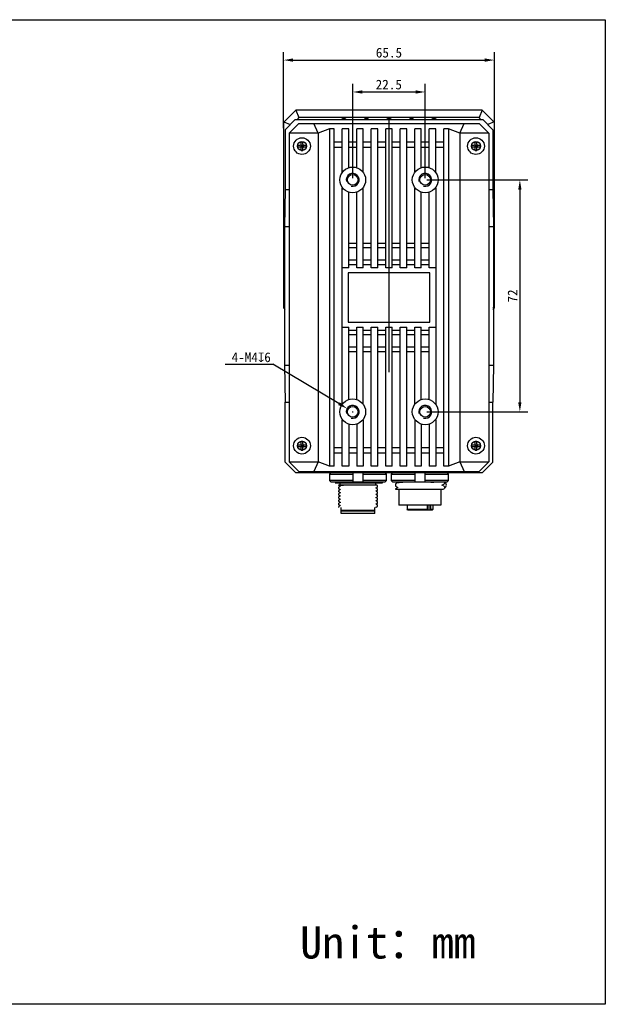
# Model space of a CAD drawing. Header units: millimetres. Extents: x 29 to 427, y -9 to 296.
# Tile 4 of 4: x 245 to 427, y -9 to 296. Entities that reach past the tile are written whole.
import ezdxf

# ---------------------------------------------------------------- set-up
doc = ezdxf.new("R2010")
doc.units = ezdxf.units.MM
doc.header["$LTSCALE"] = 23.1
doc.header["$PDMODE"] = 3
doc.header["$PDSIZE"] = 8
doc.layers.get('0').update_dxf_attribs({"linetype": 'CONTINUOUS'})
doc.layers.get('Defpoints').update_dxf_attribs({"linetype": 'CONTINUOUS'})
doc.layers.add('00_COMPONENTS', color=7, linetype='CONTINUOUS')
doc.layers.add('51__DRAFT_DIMS', color=7, linetype='CONTINUOUS')
doc.styles.get("Standard").update_dxf_attribs({"font": 'simfang.ttf'})
doc.dimstyles.new('DIMSTYLE_1', dxfattribs={"dimtxt": 3, "dimasz": 3, "dimexe": 2.5, "dimexo": 0.5, "dimgap": 0.75, "dimtad": 1, "dimdec": 1, "dimdsep": 46, "dimtxsty": 'Standard', "dimblk": '_FILLED', "dimcen": 0.09, "dimclrd": 8, "dimclre": 8, "dimclrt": 256, "dimazin": 2, "dimtp": 0.2, "dimtm": 0.2, "dimtfac": 1, "dimtdec": 1, "dimtofl": 0, "dimtmove": 0, "dimatfit": 3, "dimldrblk": '_FILLED', "dimfxl": 0, "dimtolj": 1, "dimarcsym": 0})
doc.dimstyles.new('DIMSTYLE_2', dxfattribs={"dimtxt": 3, "dimasz": 3, "dimexe": 2.5, "dimexo": 0.5, "dimtad": 1, "dimdsep": 46, "dimtxsty": 'Standard', "dimblk": '_FILLED', "dimcen": 0.09, "dimclrd": 8, "dimclre": 8, "dimclrt": 256, "dimazin": 2, "dimtp": 0.1, "dimtm": 0.1, "dimtfac": 1, "dimtofl": 0, "dimtmove": 0, "dimatfit": 1, "dimldrblk": '_FILLED', "dimfxl": 0, "dimtolj": 1, "dimarcsym": 0})

# ---------------------------------------------------------------- blocks, each defined once
blk = doc.blocks.new('_FILLED')
at = {"color": 0, "linetype": 'ByBlock'}
blk.add_solid([(0, 0), (-1, 0.17), (-1, -0.17)], dxfattribs=at)
blk = doc.blocks.new('*D4')
at = {"layer": '51__DRAFT_DIMS', "color": 8, "lineweight": -2}
for p in [(309.25, 189.22), (344.56, 177.01)]:
    blk.add_line(p, (324.07, 189.22), dxfattribs=at)
at = {"layer": '51__DRAFT_DIMS', "color": 8}
for p, q in [((348.77, 174.45), (348.95, 174.45)), ((348.86, 174.36), (348.86, 174.54))]:
    blk.add_line(p, q, dxfattribs=at)
at = {"layer": 'Defpoints', "color": 0}
for p in [(347.14, 175.47), (350.57, 173.43)]:
    blk.add_point(p, dxfattribs=at)
at = {"layer": '51__DRAFT_DIMS', "color": 8, "linetype": 'ByBlock', "lineweight": -2, "xscale": 3, "yscale": 3, "zscale": 3, "rotation": 329.221218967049}
blk.add_blockref('_FILLED', (347.14, 175.47), dxfattribs=at)
at = {"layer": '51__DRAFT_DIMS', "insert": (323.44, 192.9), "char_height": 3, "attachment_point": 3}
blk.add_mtext('\\A1;{4-M4{\\fgdt;x}6}', dxfattribs=at)
blk = doc.blocks.new('*D5')
at = {"layer": '51__DRAFT_DIMS', "color": 8, "lineweight": -2}
for p, q in [((348.86, 246.95), (348.86, 276.24)), ((371.36, 246.95), (371.36, 276.24)), ((351.86, 273.74), (368.36, 273.74))]:
    blk.add_line(p, q, dxfattribs=at)
at = {"layer": 'Defpoints', "color": 0}
for p in [(371.36, 273.74), (348.86, 246.45), (371.36, 246.45)]:
    blk.add_point(p, dxfattribs=at)
at = {"layer": '51__DRAFT_DIMS', "color": 8, "lineweight": -2, "xscale": 3, "yscale": 3, "zscale": 3, "rotation": 180}
blk.add_blockref('_FILLED', (348.86, 273.74), dxfattribs=at)
at = {"layer": '51__DRAFT_DIMS', "color": 8, "lineweight": -2, "xscale": 3, "yscale": 3, "zscale": 3}
blk.add_blockref('_FILLED', (371.36, 273.74), dxfattribs=at)
at = {"layer": '51__DRAFT_DIMS', "insert": (360.05, 277.55), "char_height": 3, "attachment_point": 2}
blk.add_mtext('\\A1;22.5', dxfattribs=at)
blk = doc.blocks.new('*D6')
at = {"layer": '51__DRAFT_DIMS', "color": 8, "lineweight": -2}
for p, q in [((327.36, 262.54), (327.36, 286.14)), ((392.86, 262.54), (392.86, 286.14)), ((330.36, 283.64), (389.86, 283.64))]:
    blk.add_line(p, q, dxfattribs=at)
at = {"layer": 'Defpoints', "color": 0}
for p in [(392.86, 283.64), (327.36, 262.04), (392.86, 262.04)]:
    blk.add_point(p, dxfattribs=at)
at = {"layer": '51__DRAFT_DIMS', "color": 8, "linetype": 'ByBlock', "lineweight": -2, "xscale": 3, "yscale": 3, "zscale": 3, "rotation": 180}
blk.add_blockref('_FILLED', (327.36, 283.64), dxfattribs=at)
at = {"layer": '51__DRAFT_DIMS', "color": 8, "linetype": 'ByBlock', "lineweight": -2, "xscale": 3, "yscale": 3, "zscale": 3}
blk.add_blockref('_FILLED', (392.86, 283.64), dxfattribs=at)
at = {"layer": '51__DRAFT_DIMS', "insert": (360.1, 287.45), "char_height": 3, "attachment_point": 2}
blk.add_mtext('\\A1;65.5', dxfattribs=at)
blk = doc.blocks.new('*D7')
at = {"layer": '51__DRAFT_DIMS', "color": 8, "lineweight": -2}
for p, q in [((371.86, 246.45), (403.23, 246.45)), ((400.73, 243.45), (400.73, 177.45)), ((371.86, 174.45), (403.23, 174.45))]:
    blk.add_line(p, q, dxfattribs=at)
at = {"layer": 'Defpoints', "color": 0}
for p in [(371.36, 246.45), (371.36, 174.45), (400.73, 174.45)]:
    blk.add_point(p, dxfattribs=at)
at = {"layer": '51__DRAFT_DIMS', "color": 8, "lineweight": -2, "xscale": 3, "yscale": 3, "zscale": 3}
for p, rotation in [((400.73, 246.45), 90), ((400.73, 174.45), 270)]:
    blk.add_blockref('_FILLED', p, dxfattribs=dict(at, rotation=rotation))
at = {"layer": '51__DRAFT_DIMS', "insert": (396.95, 210.42), "char_height": 3, "attachment_point": 2, "rotation": 90}
blk.add_mtext('\\A1;72', dxfattribs=at)

msp = doc.modelspace()

# ---------------------------------------------------------------- linework, layer by layer
msp.add_line((360.107, 265.825), (360.107, 186.759))
msp.add_lwpolyline([(28.566, 296.178), (427.252, 296.178), (427.252, -9.445), (28.566, -9.445)], close=True)
at = {"layer": '00_COMPONENTS', "color": 0}
for p, q in [((331.207, 268.125), (327.357, 264.275)), ((331.207, 268.125), (332.159, 265.825)), ((389.007, 268.125), (331.207, 268.125)), ((389.007, 268.125), (388.054, 265.825)), ((392.857, 264.275), (389.007, 268.125)), ((327.357, 264.425), (327.357, 206.775)), ((327.507, 264.425), (329.418, 263.633)), ((332.159, 265.825), (331.569, 265.234)), ((388.054, 265.825), (332.159, 265.825)), ((388.644, 265.234), (388.054, 265.825)), ((392.707, 264.425), (390.795, 263.633)), ((392.857, 206.775), (392.857, 264.425)), ((327.357, 206.775), (327.897, 206.234)), ((327.507, 206.625), (327.897, 206.786)), ((392.707, 206.625), (392.316, 206.786)), ((392.316, 206.234), (392.857, 206.775))]:
    msp.add_line(p, q, dxfattribs=at)
at = {"layer": '00_COMPONENTS'}
for p, q in [((331.02, 265.16), (327.897, 262.038)), ((332.107, 263.951), (329.107, 260.951)), ((331.02, 265.16), (389.193, 265.16)), ((332.107, 263.951), (388.107, 263.951)), ((338.107, 260.951), (336.765, 263.951)), ((345.651, 265.401), (345.651, 265.16)), ((346.562, 265.401), (345.651, 265.401)), ((346.562, 265.401), (346.562, 265.16)), ((352.651, 265.401), (352.651, 265.16)), ((353.562, 265.401), (352.651, 265.401)), ((353.562, 265.401), (353.562, 265.16)), ((359.651, 265.401), (359.651, 265.16)), ((360.562, 265.401), (359.651, 265.401)), ((360.562, 265.401), (360.562, 265.16)), ((366.651, 265.401), (366.651, 265.16)), ((367.562, 265.401), (366.651, 265.401)), ((367.562, 265.401), (367.562, 265.16)), ((374.562, 265.401), (373.651, 265.401)), ((373.651, 265.401), (373.651, 265.16)), ((374.562, 265.401), (374.562, 265.16)), ((382.107, 260.951), (383.448, 263.951)), ((388.107, 263.951), (391.107, 260.951)), ((392.316, 262.038), (389.193, 265.16)), ((327.897, 262.038), (327.897, 243.451)), ((329.107, 260.951), (329.107, 158.951)), ((338.107, 260.951), (329.107, 260.951)), ((341.607, 262.284), (338.107, 260.951)), ((338.107, 260.951), (338.107, 158.951)), ((341.607, 262.284), (341.607, 157.617)), ((343.107, 262.284), (341.607, 262.284)), ((343.107, 157.617), (343.107, 262.284)), ((345.607, 248.783), (345.607, 262.284)), ((347.607, 262.284), (345.607, 262.284)), ((347.607, 250.25), (347.607, 262.284)), ((350.107, 250.25), (350.107, 262.284)), ((352.107, 262.284), (350.107, 262.284)), ((352.107, 248.783), (352.107, 262.284)), ((354.607, 219.151), (354.607, 262.284)), ((356.607, 262.284), (354.607, 262.284)), ((356.607, 219.151), (356.607, 262.284)), ((359.107, 219.151), (359.107, 262.284)), ((361.107, 262.284), (359.107, 262.284)), ((361.107, 219.151), (361.107, 262.284)), ((363.607, 219.151), (363.607, 262.284)), ((365.607, 262.284), (363.607, 262.284)), ((365.607, 219.151), (365.607, 262.284)), ((368.107, 248.783), (368.107, 262.284)), ((370.107, 262.284), (368.107, 262.284)), ((370.107, 250.25), (370.107, 262.284)), ((374.607, 262.284), (372.607, 262.284)), ((372.607, 250.25), (372.607, 262.284)), ((374.607, 248.783), (374.607, 262.284)), ((378.607, 262.284), (377.107, 262.284)), ((377.107, 157.617), (377.107, 262.284)), ((378.607, 262.284), (378.607, 157.617)), ((382.107, 260.951), (378.607, 262.284)), ((391.107, 260.951), (382.107, 260.951)), ((382.107, 260.951), (382.107, 158.951)), ((391.107, 260.951), (391.107, 158.951)), ((392.316, 262.038), (392.316, 243.451)), ((331.757, 257.201), (331.757, 256.701)), ((331.757, 257.201), (332.557, 257.201)), ((332.769, 256.613), (333.444, 257.289)), ((332.769, 257.289), (333.444, 256.613)), ((332.857, 257.501), (332.857, 258.301)), ((332.857, 258.301), (333.357, 258.301)), ((332.857, 257.201), (332.857, 256.701)), ((332.857, 257.201), (333.357, 257.201)), ((332.857, 256.951), (333.357, 256.951)), ((333.107, 257.201), (333.107, 256.701)), ((333.357, 257.501), (333.357, 258.301)), ((333.357, 257.201), (333.357, 256.701)), ((333.657, 257.201), (334.457, 257.201)), ((334.457, 257.201), (334.457, 256.701)), ((345.607, 258.211), (343.107, 258.211)), ((350.107, 258.211), (347.607, 258.211)), ((354.607, 258.211), (352.107, 258.211)), ((359.107, 258.211), (356.607, 258.211)), ((363.607, 258.211), (361.107, 258.211)), ((368.107, 258.211), (365.607, 258.211)), ((372.607, 258.211), (370.107, 258.211)), ((377.107, 258.211), (374.607, 258.211)), ((385.757, 257.201), (386.557, 257.201)), ((385.757, 257.201), (385.757, 256.701)), ((386.769, 256.613), (387.444, 257.289)), ((386.769, 257.289), (387.444, 256.613)), ((386.857, 258.301), (387.357, 258.301)), ((386.857, 257.501), (386.857, 258.301)), ((386.857, 257.201), (387.357, 257.201)), ((386.857, 257.201), (386.857, 256.701)), ((386.857, 256.951), (387.357, 256.951)), ((387.107, 257.201), (387.107, 256.701)), ((387.357, 257.501), (387.357, 258.301)), ((387.357, 257.201), (387.357, 256.701)), ((387.657, 257.201), (388.457, 257.201)), ((388.457, 257.201), (388.457, 256.701)), ((331.757, 256.701), (332.557, 256.701)), ((332.857, 256.701), (333.357, 256.701)), ((332.857, 255.601), (332.857, 256.401)), ((332.857, 255.601), (333.357, 255.601)), ((333.357, 255.601), (333.357, 256.401)), ((333.657, 256.701), (334.457, 256.701)), ((345.607, 256.547), (343.107, 256.547)), ((350.107, 256.547), (347.607, 256.547)), ((354.607, 256.547), (352.107, 256.547)), ((359.107, 256.547), (356.607, 256.547)), ((363.607, 256.547), (361.107, 256.547)), ((368.107, 256.547), (365.607, 256.547)), ((372.607, 256.547), (370.107, 256.547)), ((377.107, 256.547), (374.607, 256.547)), ((385.757, 256.701), (386.557, 256.701)), ((386.857, 256.701), (387.357, 256.701)), ((386.857, 255.601), (386.857, 256.401)), ((386.857, 255.601), (387.357, 255.601)), ((387.357, 255.601), (387.357, 256.401)), ((387.657, 256.701), (388.457, 256.701)), ((327.897, 243.451), (327.688, 231.962)), ((327.897, 243.451), (329.107, 243.451)), ((345.607, 176.783), (345.607, 244.119)), ((347.607, 219.151), (347.607, 242.651)), ((350.107, 219.151), (350.107, 242.651)), ((352.107, 219.151), (352.107, 244.119)), ((368.107, 219.151), (368.107, 244.119)), ((370.107, 219.151), (370.107, 242.651)), ((372.607, 219.151), (372.607, 242.651)), ((374.607, 244.119), (374.607, 176.783)), ((391.107, 243.451), (392.316, 243.451)), ((392.316, 243.451), (392.526, 231.962)), ((327.688, 231.962), (327.688, 188.94)), ((327.688, 231.962), (329.107, 231.962)), ((391.107, 231.962), (392.526, 231.962)), ((392.526, 231.962), (392.526, 188.94)), ((347.607, 226.829), (350.107, 226.829)), ((352.107, 226.829), (354.607, 226.829)), ((356.607, 226.829), (359.107, 226.829)), ((361.107, 226.829), (363.607, 226.829)), ((365.607, 226.829), (368.107, 226.829)), ((370.107, 226.829), (372.607, 226.829)), ((347.607, 225.415), (350.107, 225.415)), ((352.107, 225.415), (354.607, 225.415)), ((356.607, 225.415), (359.107, 225.415)), ((361.107, 225.415), (363.607, 225.415)), ((365.607, 225.415), (368.107, 225.415)), ((370.107, 225.415), (372.607, 225.415)), ((347.607, 221.587), (350.107, 221.587)), ((347.607, 220.172), (350.107, 220.172)), ((352.107, 221.587), (354.607, 221.587)), ((352.107, 220.172), (354.607, 220.172)), ((356.607, 221.587), (359.107, 221.587)), ((356.607, 220.172), (359.107, 220.172)), ((361.107, 221.587), (363.607, 221.587)), ((361.107, 220.172), (363.607, 220.172)), ((365.607, 221.587), (368.107, 221.587)), ((365.607, 220.172), (368.107, 220.172)), ((370.107, 221.587), (372.607, 221.587)), ((370.107, 220.172), (372.607, 220.172)), ((347.607, 219.151), (345.607, 219.151)), ((372.757, 217.601), (347.457, 217.601)), ((347.457, 217.601), (347.457, 202.301)), ((352.107, 219.151), (350.107, 219.151)), ((356.607, 219.151), (354.607, 219.151)), ((361.107, 219.151), (359.107, 219.151)), ((365.607, 219.151), (363.607, 219.151)), ((370.107, 219.151), (368.107, 219.151)), ((374.607, 219.151), (372.607, 219.151)), ((372.757, 202.301), (372.757, 217.601)), ((347.457, 202.301), (372.757, 202.301)), ((345.607, 200.751), (347.607, 200.751)), ((347.607, 178.25), (347.607, 200.751)), ((350.107, 199.729), (347.607, 199.729)), ((350.107, 200.751), (352.107, 200.751)), ((350.107, 178.25), (350.107, 200.751)), ((352.107, 176.783), (352.107, 200.751)), ((354.607, 199.729), (352.107, 199.729)), ((354.607, 200.751), (356.607, 200.751)), ((354.607, 157.617), (354.607, 200.751)), ((356.607, 157.617), (356.607, 200.751)), ((359.107, 199.729), (356.607, 199.729)), ((359.107, 200.751), (361.107, 200.751)), ((359.107, 157.617), (359.107, 200.751)), ((361.107, 157.617), (361.107, 200.751)), ((363.607, 199.729), (361.107, 199.729)), ((363.607, 200.751), (365.607, 200.751)), ((363.607, 157.617), (363.607, 200.751)), ((365.607, 157.617), (365.607, 200.751)), ((368.107, 199.729), (365.607, 199.729)), ((368.107, 200.751), (370.107, 200.751)), ((368.107, 176.783), (368.107, 200.751)), ((370.107, 178.25), (370.107, 200.751)), ((372.607, 199.729), (370.107, 199.729)), ((372.607, 200.751), (374.607, 200.751)), ((372.607, 178.25), (372.607, 200.751)), ((350.107, 198.315), (347.607, 198.315)), ((354.607, 198.315), (352.107, 198.315)), ((359.107, 198.315), (356.607, 198.315)), ((363.607, 198.315), (361.107, 198.315)), ((368.107, 198.315), (365.607, 198.315)), ((372.607, 198.315), (370.107, 198.315)), ((350.107, 194.487), (347.607, 194.487)), ((350.107, 193.072), (347.607, 193.072)), ((354.607, 194.487), (352.107, 194.487)), ((354.607, 193.072), (352.107, 193.072)), ((359.107, 194.487), (356.607, 194.487)), ((359.107, 193.072), (356.607, 193.072)), ((363.607, 194.487), (361.107, 194.487)), ((363.607, 193.072), (361.107, 193.072)), ((368.107, 194.487), (365.607, 194.487)), ((368.107, 193.072), (365.607, 193.072)), ((372.607, 194.487), (370.107, 194.487)), ((372.607, 193.072), (370.107, 193.072)), ((327.688, 188.94), (329.107, 188.94)), ((327.688, 188.94), (327.897, 177.451)), ((391.107, 188.94), (392.526, 188.94)), ((392.526, 188.94), (392.316, 177.451)), ((327.897, 177.451), (329.107, 177.451)), ((327.897, 158.864), (327.897, 177.451)), ((391.107, 177.451), (392.316, 177.451)), ((392.316, 158.864), (392.316, 177.451)), ((345.607, 157.617), (345.607, 172.119)), ((352.107, 172.119), (352.107, 157.617)), ((368.107, 172.119), (368.107, 157.617)), ((374.607, 172.119), (374.607, 157.617)), ((347.607, 170.651), (347.607, 157.617)), ((350.107, 170.651), (350.107, 157.617)), ((370.107, 170.651), (370.107, 157.617)), ((372.607, 170.651), (372.607, 157.617)), ((332.857, 165.301), (333.357, 165.301)), ((332.857, 164.501), (332.857, 165.301)), ((333.357, 164.501), (333.357, 165.301)), ((386.857, 165.301), (387.357, 165.301)), ((386.857, 164.501), (386.857, 165.301)), ((387.357, 164.501), (387.357, 165.301)), ((331.757, 164.201), (332.557, 164.201)), ((331.757, 164.201), (331.757, 163.701)), ((331.757, 163.701), (332.557, 163.701)), ((332.769, 164.289), (333.444, 163.613)), ((332.769, 163.613), (333.444, 164.289)), ((332.857, 164.201), (333.357, 164.201)), ((332.857, 164.201), (332.857, 163.701)), ((332.857, 163.951), (333.357, 163.951)), ((332.857, 163.701), (333.357, 163.701)), ((332.857, 162.601), (332.857, 163.401)), ((332.857, 162.601), (333.357, 162.601)), ((333.107, 164.201), (333.107, 163.701)), ((333.357, 164.201), (333.357, 163.701)), ((333.357, 162.601), (333.357, 163.401)), ((333.657, 164.201), (334.457, 164.201)), ((333.657, 163.701), (334.457, 163.701)), ((334.457, 164.201), (334.457, 163.701)), ((343.107, 163.355), (345.607, 163.355)), ((347.607, 163.355), (350.107, 163.355)), ((352.107, 163.355), (354.607, 163.355)), ((356.607, 163.355), (359.107, 163.355)), ((361.107, 163.355), (363.607, 163.355)), ((365.607, 163.355), (368.107, 163.355)), ((370.107, 163.355), (372.607, 163.355)), ((374.607, 163.355), (377.107, 163.355)), ((385.757, 164.201), (386.557, 164.201)), ((385.757, 164.201), (385.757, 163.701)), ((385.757, 163.701), (386.557, 163.701)), ((386.769, 164.289), (387.444, 163.613)), ((386.769, 163.613), (387.444, 164.289)), ((386.857, 164.201), (387.357, 164.201)), ((386.857, 164.201), (386.857, 163.701)), ((386.857, 163.951), (387.357, 163.951)), ((386.857, 163.701), (387.357, 163.701)), ((386.857, 162.601), (386.857, 163.401)), ((386.857, 162.601), (387.357, 162.601)), ((387.107, 164.201), (387.107, 163.701)), ((387.357, 164.201), (387.357, 163.701)), ((387.357, 162.601), (387.357, 163.401)), ((387.657, 164.201), (388.457, 164.201)), ((387.657, 163.701), (388.457, 163.701)), ((388.457, 164.201), (388.457, 163.701)), ((329.107, 158.951), (338.107, 158.951)), ((332.107, 155.951), (329.107, 158.951)), ((338.107, 158.951), (336.765, 155.951)), ((341.607, 157.617), (338.107, 158.951)), ((343.107, 161.69), (345.607, 161.69)), ((347.607, 161.69), (350.107, 161.69)), ((352.107, 161.69), (354.607, 161.69)), ((356.607, 161.69), (359.107, 161.69)), ((361.107, 161.69), (363.607, 161.69)), ((365.607, 161.69), (368.107, 161.69)), ((370.107, 161.69), (372.607, 161.69)), ((374.607, 161.69), (377.107, 161.69)), ((382.107, 158.951), (378.607, 157.617)), ((382.107, 158.951), (391.107, 158.951)), ((382.107, 158.951), (383.448, 155.951)), ((388.107, 155.951), (391.107, 158.951)), ((327.897, 158.864), (331.11, 155.651)), ((332.107, 155.951), (388.107, 155.951)), ((335.807, 155.951), (335.807, 155.651)), ((343.107, 157.617), (341.607, 157.617)), ((345.307, 155.951), (345.307, 155.651)), ((347.607, 157.617), (345.607, 157.617)), ((352.107, 157.617), (350.107, 157.617)), ((356.607, 157.617), (354.607, 157.617)), ((361.107, 157.617), (359.107, 157.617)), ((365.607, 157.617), (363.607, 157.617)), ((370.107, 157.617), (368.107, 157.617)), ((374.607, 157.617), (372.607, 157.617)), ((374.907, 155.651), (374.907, 155.951)), ((378.607, 157.617), (377.107, 157.617)), ((384.407, 155.651), (384.407, 155.951)), ((389.103, 155.651), (392.316, 158.864)), ((331.11, 155.651), (389.103, 155.651)), ((342.14, 155.651), (341.632, 155.151)), ((341.632, 155.151), (349.007, 155.151)), ((341.632, 155.151), (341.632, 153.151)), ((349.007, 153.151), (341.632, 153.151)), ((341.632, 153.151), (342.14, 152.651)), ((349.007, 152.651), (349.007, 155.651)), ((352.007, 155.651), (352.007, 152.651)), ((352.007, 155.151), (359.381, 155.151)), ((359.381, 153.151), (352.007, 153.151)), ((359.381, 155.151), (358.873, 155.651)), ((358.873, 152.651), (359.381, 153.151)), ((359.381, 153.151), (359.381, 155.151)), ((361.34, 155.651), (360.832, 155.151)), ((360.832, 155.151), (368.207, 155.151)), ((360.832, 155.151), (360.832, 153.151)), ((368.207, 153.151), (360.832, 153.151)), ((360.832, 153.151), (361.34, 152.651)), ((368.207, 152.651), (368.207, 155.651)), ((371.207, 155.651), (371.207, 152.651)), ((371.207, 155.151), (378.581, 155.151)), ((378.581, 153.151), (371.207, 153.151)), ((378.581, 155.151), (378.073, 155.651)), ((378.073, 152.651), (378.581, 153.151)), ((378.581, 153.151), (378.581, 155.151)), ((358.873, 152.651), (342.14, 152.651)), ((343.697, 152.615), (343.414, 152.451)), ((343.414, 152.451), (358.107, 152.451)), ((343.586, 152.651), (343.673, 152.601)), ((344.507, 151.751), (356.2, 151.751)), ((344.507, 151.633), (344.507, 151.751)), ((344.507, 150.633), (344.507, 151.056)), ((344.507, 149.633), (344.507, 150.056)), ((344.519, 151.627), (344.6, 151.581)), ((344.519, 150.627), (344.6, 150.581)), ((344.527, 150.069), (344.54, 150.072)), ((344.528, 151.069), (344.54, 151.072)), ((345.02, 151.354), (344.533, 151.073)), ((345.019, 150.354), (344.533, 150.073)), ((344.6, 151.581), (344.944, 151.382)), ((344.6, 150.581), (344.944, 150.382)), ((344.944, 151.382), (345.006, 151.346)), ((344.944, 150.382), (345.006, 150.346)), ((345.007, 151.751), (345.007, 152.451)), ((353.999, 152.651), (353.999, 152.451)), ((356.007, 151.751), (356.007, 152.451)), ((356.022, 150.838), (356.498, 151.113)), ((356.022, 149.838), (356.498, 150.113)), ((356.092, 150.813), (356.036, 150.846)), ((356.092, 149.813), (356.036, 149.846)), ((356.502, 150.576), (356.092, 150.813)), ((356.502, 149.576), (356.092, 149.813)), ((356.437, 151.614), (356.2, 151.751)), ((356.495, 151.58), (356.437, 151.614)), ((356.507, 151.123), (356.498, 151.113)), ((356.507, 150.123), (356.498, 150.113)), ((356.507, 151.123), (356.507, 151.571)), ((356.507, 150.123), (356.507, 150.571)), ((358.107, 152.451), (358.107, 152.651)), ((378.073, 152.651), (361.34, 152.651)), ((362.107, 152.054), (362.107, 151.421)), ((362.107, 150.554), (362.107, 150.451)), ((362.107, 150.451), (376.938, 150.451)), ((362.869, 152.501), (362.117, 152.067)), ((362.118, 151.408), (362.845, 150.987)), ((362.87, 151.002), (362.118, 150.567)), ((362.562, 152.651), (362.826, 152.498)), ((362.826, 152.498), (362.845, 152.487)), ((363.207, 150.451), (363.207, 145.451)), ((376.207, 150.451), (376.207, 145.451)), ((376.544, 151.723), (377.295, 152.158)), ((376.582, 151.729), (376.568, 151.737)), ((377.295, 151.316), (376.582, 151.729)), ((376.938, 150.451), (377.295, 150.657)), ((377.307, 152.651), (377.307, 152.17)), ((377.307, 151.303), (377.307, 150.671)), ((344.507, 148.633), (344.507, 149.056)), ((344.507, 147.633), (344.507, 148.056)), ((344.507, 146.633), (344.507, 147.056)), ((344.519, 149.627), (344.6, 149.581)), ((344.519, 148.627), (344.6, 148.581)), ((344.521, 147.626), (344.601, 147.58)), ((344.527, 149.069), (344.54, 149.073)), ((344.527, 148.069), (344.54, 148.072)), ((344.527, 147.069), (344.54, 147.072)), ((345.02, 149.354), (344.533, 149.073)), ((345.02, 148.354), (344.533, 148.073)), ((345.02, 147.354), (344.534, 147.073)), ((344.6, 149.581), (344.944, 149.382)), ((344.6, 148.581), (344.944, 148.382)), ((344.601, 147.58), (344.947, 147.38)), ((344.944, 149.382), (345.006, 149.346)), ((344.944, 148.382), (345.006, 148.346)), ((344.947, 147.38), (345.006, 147.346)), ((356.022, 148.838), (356.498, 149.113)), ((356.022, 147.838), (356.498, 148.113)), ((356.022, 146.838), (356.498, 147.113)), ((356.092, 148.813), (356.036, 148.846)), ((356.091, 147.814), (356.036, 147.846)), ((356.091, 146.814), (356.036, 146.846)), ((356.436, 147.614), (356.091, 147.814)), ((356.502, 146.576), (356.091, 146.814)), ((356.502, 148.576), (356.092, 148.813)), ((356.495, 147.58), (356.436, 147.614)), ((356.498, 147.578), (356.495, 147.58)), ((356.507, 149.123), (356.498, 149.113)), ((356.507, 148.123), (356.498, 148.113)), ((356.507, 147.123), (356.498, 147.113)), ((356.507, 149.123), (356.507, 149.571)), ((356.507, 148.123), (356.507, 148.571)), ((356.507, 147.123), (356.507, 147.571)), ((344.507, 145.633), (344.507, 146.056)), ((344.507, 144.751), (344.507, 145.056)), ((344.519, 146.627), (344.601, 146.58)), ((344.519, 145.627), (344.601, 145.58)), ((344.527, 146.069), (344.54, 146.072)), ((344.527, 145.069), (344.54, 145.072)), ((345.02, 146.354), (344.533, 146.073)), ((345.019, 145.354), (344.533, 145.073)), ((344.601, 146.58), (344.947, 146.38)), ((344.601, 145.58), (344.947, 145.38)), ((344.947, 146.38), (345.006, 146.346)), ((344.947, 145.38), (345.006, 145.346)), ((345.257, 143.851), (345.257, 144.751)), ((355.757, 143.851), (345.257, 143.851)), ((345.357, 143.751), (345.257, 143.851)), ((345.257, 143.751), (355.757, 143.751)), ((345.257, 142.951), (345.257, 143.751)), ((355.657, 143.751), (355.757, 143.851)), ((355.757, 143.851), (355.757, 144.751)), ((355.757, 142.951), (355.757, 143.751)), ((356.022, 145.838), (356.498, 146.113)), ((356.022, 144.838), (356.498, 145.113)), ((356.091, 145.814), (356.036, 145.846)), ((356.091, 144.814), (356.036, 144.846)), ((356.502, 145.576), (356.091, 145.814)), ((356.196, 144.753), (356.091, 144.814)), ((356.507, 146.123), (356.498, 146.113)), ((356.507, 146.123), (356.507, 146.571)), ((356.507, 145.123), (356.507, 145.571)), ((376.207, 145.451), (363.207, 145.451)), ((365.707, 145.451), (365.707, 144.151)), ((372.038, 144.151), (365.707, 144.151)), ((365.907, 143.951), (365.707, 144.151)), ((371.894, 143.951), (365.907, 143.951)), ((371.894, 143.951), (372.038, 144.151)), ((373.507, 143.951), (371.921, 143.951)), ((372.038, 144.151), (372.038, 145.451)), ((372.606, 143.951), (372.606, 145.451)), ((372.957, 144.151), (372.814, 143.951)), ((372.957, 145.451), (372.957, 144.151)), ((373.707, 144.151), (372.957, 144.151)), ((373.507, 143.951), (373.707, 144.151)), ((373.707, 145.451), (373.707, 144.151)), ((355.757, 142.951), (345.257, 142.951))]:
    msp.add_line(p, q, dxfattribs=at)
for centre, radius in [((333.107, 256.951), 2.6), ((333.107, 256.951), 1.425), ((387.107, 256.951), 2.6), ((387.107, 256.951), 1.425), ((348.857, 246.451), 4), ((348.857, 246.451), 1.65), ((371.357, 246.451), 4), ((371.357, 246.451), 1.65), ((348.857, 174.451), 4), ((371.357, 174.451), 4), ((348.857, 174.451), 1.65), ((371.357, 174.451), 1.65), ((333.107, 163.951), 2.6), ((333.107, 163.951), 1.425), ((387.107, 163.951), 2.6), ((387.107, 163.951), 1.425)]:
    msp.add_circle(centre, radius, dxfattribs=at)
for centre, radius, start, end in [((345.651, 265.101), 0.3, 90, 168.54666), ((346.562, 265.101), 0.3, 11.45464, 90.00006), ((352.651, 265.101), 0.3, 90, 168.55264), ((353.562, 265.101), 0.3, 11.44736, 90.00006), ((359.651, 265.101), 0.3, 90, 168.55264), ((360.562, 265.101), 0.3, 11.44736, 90.00006), ((366.651, 265.101), 0.3, 90, 168.55264), ((367.562, 265.101), 0.3, 11.44736, 90), ((373.651, 265.101), 0.3, 90, 168.54666), ((374.562, 265.101), 0.3, 11.45464, 90.00006), ((332.557, 257.501), 0.3, 270, 360), ((333.657, 257.501), 0.3, 180, 270), ((334.48, 256.951), 0.372, 145.30431, 214.69569), ((386.557, 257.501), 0.3, 270, 360), ((387.657, 257.501), 0.3, 180, 270), ((388.48, 256.951), 0.372, 145.30431, 214.69569), ((332.557, 256.401), 0.3, 0, 90), ((333.657, 256.401), 0.3, 90, 180), ((386.557, 256.401), 0.3, 0, 90), ((387.657, 256.401), 0.3, 90, 180), ((348.857, 246.451), 2, 255, 195), ((371.357, 246.451), 2, 255, 195), ((348.857, 174.451), 2, 255, 195), ((371.357, 174.451), 2, 255, 195), ((332.557, 164.501), 0.3, 270, 360), ((332.557, 163.401), 0.3, 0, 90), ((333.657, 164.501), 0.3, 180, 270), ((333.657, 163.401), 0.3, 90, 180), ((334.48, 163.951), 0.372, 145.30431, 214.69569), ((386.557, 164.501), 0.3, 270, 360), ((386.557, 163.401), 0.3, 0, 90), ((387.657, 164.501), 0.3, 180, 270), ((387.657, 163.401), 0.3, 90, 180), ((388.48, 163.951), 0.372, 145.30431, 214.69569), ((344.801, 149.942), 1.16, 102.56969, 103.01551), ((344.769, 149.087), 1.012, 102.58398, 103.09331), ((352.133, 135.181), 17.999, 103.92249, 106.36189), ((356.489, 151.553), 0.0269, 59.68595, 62.47569), ((369.451, 136.731), 16.251, 76.66529, 78.43265), ((376.92, 151.751), 1, 292.77619, 64.17974), ((344.724, 148.29), 0.804, 102.57569, 103.21944), ((344.713, 147.336), 0.756, 102.58311, 103.26513), ((344.734, 146.241), 0.854, 102.57609, 103.18075), ((356.489, 147.553), 0.027, 59.49647, 62.55632), ((344.749, 145.177), 0.919, 102.57917, 103.14046), ((344.741, 144.213), 0.882, 102.57985, 103.16472)]:
    msp.add_arc(centre, radius, start, end, dxfattribs=at)
for points, knots in [([(343.697, 152.615), (343.704, 152.619), (343.72, 152.625), (343.766, 152.638), (343.806, 152.646), (343.835, 152.651)], [0, 0, 0, 0, 0.154412, 0.3719203, 1, 1, 1, 1]), ([(344.548, 151.653), (344.538, 151.65), (344.524, 151.646), (344.51, 151.64), (344.507, 151.635), (344.507, 151.633)], [0, 0, 0, 0, 0.6937811, 0.8862971, 1, 1, 1, 1]), ([(344.507, 151.633), (344.507, 151.63), (344.518, 151.623), (344.527, 151.62), (344.534, 151.618)], [0, 0, 0, 0, 0.3184226, 1, 1, 1, 1]), ([(344.507, 151.056), (344.507, 151.059), (344.515, 151.065), (344.522, 151.068), (344.528, 151.069)], [0, 0, 0, 0, 0.3319334, 1, 1, 1, 1]), ([(344.548, 150.653), (344.538, 150.65), (344.524, 150.646), (344.51, 150.64), (344.507, 150.635), (344.507, 150.633)], [0, 0, 0, 0, 0.6937997, 0.8862859, 1, 1, 1, 1]), ([(344.507, 150.633), (344.507, 150.63), (344.518, 150.623), (344.527, 150.62), (344.534, 150.618)], [0, 0, 0, 0, 0.3180475, 1, 1, 1, 1]), ([(344.507, 150.056), (344.507, 150.059), (344.514, 150.065), (344.522, 150.068), (344.527, 150.069)], [0, 0, 0, 0, 0.333257, 1, 1, 1, 1]), ([(344.52, 151.627), (344.518, 151.628), (344.514, 151.63), (344.512, 151.636), (344.516, 151.641), (344.52, 151.643), (344.522, 151.644)], [0, 0, 0, 0, 0.2847516, 0.4673849, 0.6719137, 1, 1, 1, 1]), ([(344.533, 150.648), (344.534, 150.648), (344.54, 150.65), (344.545, 150.651), (344.549, 150.652)], [0, 0, 0, 0, 0.2241186, 1, 1, 1, 1]), ([(344.548, 151.653), (344.582, 151.659), (344.669, 151.67), (344.829, 151.682), (345.046, 151.695), (345.21, 151.703), (345.301, 151.707)], [0, 0, 0, 0, 0.135224, 0.348333, 0.6375339, 1, 1, 1, 1]), ([(344.549, 151.074), (344.552, 151.075), (344.568, 151.079), (344.584, 151.082), (344.596, 151.084)], [0, 0, 0, 0, 0.2164603, 1, 1, 1, 1]), ([(344.549, 150.074), (344.552, 150.075), (344.567, 150.079), (344.582, 150.082), (344.594, 150.084)], [0, 0, 0, 0, 0.2172934, 1, 1, 1, 1]), ([(345.301, 151.707), (345.387, 151.711), (345.79, 151.728), (346.194, 151.741), (346.512, 151.751)], [0, 0, 0, 0, 0.2119971, 1, 1, 1, 1]), ([(356.502, 151.576), (356.503, 151.575), (356.505, 151.574), (356.507, 151.572), (356.507, 151.571)], [0, 0, 0, 0, 0.3353132, 1, 1, 1, 1]), ([(356.507, 150.571), (356.507, 150.571), (356.506, 150.573), (356.504, 150.575), (356.502, 150.576)], [0, 0, 0, 0, 0.1874074, 1, 1, 1, 1]), ([(362.117, 152.067), (362.116, 152.066), (362.111, 152.063), (362.107, 152.058), (362.107, 152.054)], [0, 0, 0, 0, 0.3341356, 1, 1, 1, 1]), ([(362.118, 151.408), (362.116, 151.409), (362.111, 151.412), (362.107, 151.417), (362.107, 151.421)], [0, 0, 0, 0, 0.3366933, 1, 1, 1, 1]), ([(362.118, 150.568), (362.117, 150.567), (362.112, 150.564), (362.107, 150.559), (362.107, 150.555)], [0, 0, 0, 0, 0.3398654, 1, 1, 1, 1]), ([(362.869, 152.501), (362.876, 152.505), (362.893, 152.512), (362.925, 152.521), (362.967, 152.53), (363.044, 152.543), (363.164, 152.56), (363.34, 152.578), (363.554, 152.597), (363.806, 152.615), (364.095, 152.633), (364.299, 152.645), (364.407, 152.651)], [0, 0, 0, 0, 0.014958, 0.0362516, 0.0640318, 0.0983451, 0.1865154, 0.3004208, 0.4395253, 0.6032121, 0.790489, 1, 1, 1, 1]), ([(375.792, 152.651), (375.402, 152.63), (374.537, 152.592), (373.673, 152.56), (373.199, 152.543)], [0, 0, 0, 0, 0.4520817, 1, 1, 1, 1]), ([(377.295, 152.158), (377.297, 152.159), (377.302, 152.162), (377.307, 152.167), (377.307, 152.17)], [0, 0, 0, 0, 0.3362146, 1, 1, 1, 1]), ([(377.295, 151.316), (377.297, 151.315), (377.302, 151.312), (377.307, 151.307), (377.307, 151.303)], [0, 0, 0, 0, 0.3367251, 1, 1, 1, 1]), ([(377.307, 150.671), (377.307, 150.669), (377.305, 150.663), (377.299, 150.66), (377.295, 150.657)], [0, 0, 0, 0, 0.1882231, 1, 1, 1, 1]), ([(344.548, 149.653), (344.538, 149.65), (344.524, 149.646), (344.51, 149.64), (344.507, 149.635), (344.507, 149.633)], [0, 0, 0, 0, 0.6937923, 0.8863382, 1, 1, 1, 1]), ([(344.507, 149.633), (344.507, 149.63), (344.518, 149.623), (344.527, 149.62), (344.534, 149.618)], [0, 0, 0, 0, 0.3182157, 1, 1, 1, 1]), ([(344.507, 149.056), (344.507, 149.059), (344.514, 149.065), (344.522, 149.068), (344.527, 149.069)], [0, 0, 0, 0, 0.3333823, 1, 1, 1, 1]), ([(344.548, 148.653), (344.538, 148.65), (344.524, 148.646), (344.51, 148.64), (344.507, 148.635), (344.507, 148.633)], [0, 0, 0, 0, 0.693702, 0.8862236, 1, 1, 1, 1]), ([(344.507, 148.633), (344.507, 148.63), (344.516, 148.623), (344.525, 148.621), (344.532, 148.619)], [0, 0, 0, 0, 0.3226373, 1, 1, 1, 1]), ([(344.507, 148.056), (344.507, 148.059), (344.514, 148.065), (344.522, 148.068), (344.527, 148.069)], [0, 0, 0, 0, 0.3328043, 1, 1, 1, 1]), ([(344.548, 147.653), (344.538, 147.65), (344.524, 147.646), (344.51, 147.64), (344.507, 147.635), (344.507, 147.633)], [0, 0, 0, 0, 0.6938784, 0.8862938, 1, 1, 1, 1]), ([(344.507, 147.633), (344.507, 147.63), (344.518, 147.623), (344.527, 147.62), (344.534, 147.618)], [0, 0, 0, 0, 0.3179654, 1, 1, 1, 1]), ([(344.507, 147.056), (344.507, 147.059), (344.514, 147.065), (344.522, 147.068), (344.527, 147.069)], [0, 0, 0, 0, 0.3327781, 1, 1, 1, 1]), ([(344.52, 149.627), (344.518, 149.628), (344.514, 149.63), (344.512, 149.636), (344.516, 149.641), (344.52, 149.643), (344.522, 149.644)], [0, 0, 0, 0, 0.2855113, 0.4685844, 0.6727331, 1, 1, 1, 1]), ([(344.52, 148.627), (344.518, 148.628), (344.515, 148.63), (344.512, 148.636), (344.517, 148.641), (344.521, 148.643), (344.523, 148.644)], [0, 0, 0, 0, 0.2844459, 0.464367, 0.6681325, 1, 1, 1, 1]), ([(344.521, 147.627), (344.519, 147.628), (344.516, 147.63), (344.512, 147.638), (344.519, 147.642), (344.523, 147.644)], [0, 0, 0, 0, 0.2955687, 0.4826628, 1, 1, 1, 1]), ([(344.549, 149.075), (344.552, 149.075), (344.566, 149.079), (344.58, 149.082), (344.592, 149.084)], [0, 0, 0, 0, 0.2186895, 1, 1, 1, 1]), ([(344.549, 148.075), (344.552, 148.075), (344.566, 148.079), (344.58, 148.082), (344.592, 148.084)], [0, 0, 0, 0, 0.2187585, 1, 1, 1, 1]), ([(344.549, 147.074), (344.552, 147.075), (344.568, 147.079), (344.584, 147.082), (344.596, 147.084)], [0, 0, 0, 0, 0.2165023, 1, 1, 1, 1]), ([(356.495, 147.58), (356.494, 147.581), (356.488, 147.584), (356.482, 147.586), (356.476, 147.587)], [0, 0, 0, 0, 0.1892856, 1, 1, 1, 1]), ([(356.507, 149.571), (356.507, 149.572), (356.506, 149.574), (356.504, 149.575), (356.502, 149.576)], [0, 0, 0, 0, 0.1893612, 1, 1, 1, 1]), ([(356.507, 148.571), (356.507, 148.572), (356.506, 148.574), (356.504, 148.576), (356.502, 148.577)], [0, 0, 0, 0, 0.1889039, 1, 1, 1, 1]), ([(356.502, 147.576), (356.503, 147.576), (356.505, 147.574), (356.507, 147.572), (356.507, 147.571)], [0, 0, 0, 0, 0.3345365, 1, 1, 1, 1]), ([(344.548, 146.653), (344.538, 146.65), (344.524, 146.646), (344.51, 146.64), (344.507, 146.635), (344.507, 146.633)], [0, 0, 0, 0, 0.6937697, 0.8863245, 1, 1, 1, 1]), ([(344.507, 146.633), (344.507, 146.63), (344.518, 146.623), (344.527, 146.62), (344.534, 146.618)], [0, 0, 0, 0, 0.3179057, 1, 1, 1, 1]), ([(344.507, 146.056), (344.507, 146.059), (344.514, 146.065), (344.522, 146.068), (344.527, 146.069)], [0, 0, 0, 0, 0.3330364, 1, 1, 1, 1]), ([(344.548, 145.653), (344.538, 145.65), (344.524, 145.646), (344.51, 145.64), (344.507, 145.635), (344.507, 145.633)], [0, 0, 0, 0, 0.6937389, 0.8862399, 1, 1, 1, 1]), ([(344.507, 145.633), (344.507, 145.63), (344.518, 145.623), (344.527, 145.62), (344.534, 145.618)], [0, 0, 0, 0, 0.317945, 1, 1, 1, 1]), ([(344.507, 145.056), (344.507, 145.059), (344.514, 145.065), (344.522, 145.068), (344.527, 145.069)], [0, 0, 0, 0, 0.3339055, 1, 1, 1, 1]), ([(344.52, 146.627), (344.518, 146.628), (344.515, 146.63), (344.511, 146.638), (344.518, 146.642), (344.522, 146.644)], [0, 0, 0, 0, 0.2925877, 0.4794898, 1, 1, 1, 1]), ([(344.52, 145.627), (344.518, 145.628), (344.515, 145.63), (344.512, 145.636), (344.516, 145.641), (344.52, 145.643), (344.522, 145.644)], [0, 0, 0, 0, 0.2843104, 0.4657349, 0.6701565, 1, 1, 1, 1]), ([(344.549, 146.074), (344.552, 146.075), (344.567, 146.079), (344.582, 146.082), (344.594, 146.084)], [0, 0, 0, 0, 0.2173205, 1, 1, 1, 1]), ([(344.549, 145.074), (344.552, 145.075), (344.567, 145.079), (344.582, 145.082), (344.595, 145.084)], [0, 0, 0, 0, 0.2173094, 1, 1, 1, 1]), ([(356.507, 145.123), (356.507, 145.122), (356.505, 145.118), (356.501, 145.115), (356.498, 145.113)], [0, 0, 0, 0, 0.1881904, 1, 1, 1, 1]), ([(356.507, 146.571), (356.507, 146.571), (356.506, 146.574), (356.504, 146.575), (356.502, 146.576)], [0, 0, 0, 0, 0.1872869, 1, 1, 1, 1]), ([(356.507, 145.571), (356.507, 145.571), (356.506, 145.574), (356.504, 145.575), (356.502, 145.576)], [0, 0, 0, 0, 0.1878535, 1, 1, 1, 1])]:
    msp.add_open_spline(points, degree=3, knots=knots, dxfattribs=at)
for points in [[(356.498, 151.578), (356.497, 151.579), (356.496, 151.579), (356.495, 151.58)], [(356.5, 151.575), (356.5, 151.576), (356.499, 151.577), (356.498, 151.578)], [(356.5, 147.575), (356.5, 147.576), (356.499, 147.577), (356.498, 147.578)]]:
    msp.add_open_spline(points, degree=3, dxfattribs=at)
at = {"layer": '51__DRAFT_DIMS'}
msp.add_arc((348.857, 174.451), 2, 133.76868, 180, dxfattribs=at)

# ---------------------------------------------------------------- texts
at = {"insert": (332.544, 14.774), "char_height": 10, "attachment_point": 1}
msp.add_mtext_dynamic_manual_height_columns('Unit：mm', width=63.84355, gutter_width=1, heights=[0], dxfattribs=at)

# ---------------------------------------------------------------- dimensions: what is measured, and where the dimension line sits
at = {"layer": '51__DRAFT_DIMS'}
for base, p1, p2, picture, middle in [((392.857, 283.644), (327.357, 262.038), (392.857, 262.038), '*D6', (360.098, 283.644)), ((371.357, 273.745), (348.857, 246.451), (371.357, 246.451), '*D5', (360.045, 273.745))]:
    dim = msp.add_linear_dim(base=base, p1=p1, p2=p2, dimstyle='DIMSTYLE_1', dxfattribs=at)
    dim.commit()
    dim.dimension.update_dxf_attribs({"geometry": picture, "text_midpoint": middle, "dimtype": 160})
dim = msp.add_linear_dim(base=(400.732, 174.451), p1=(371.357, 246.451), p2=(371.357, 174.451), angle=270, dimstyle='DIMSTYLE_1', dxfattribs=at)
dim.commit()
dim.dimension.update_dxf_attribs({"geometry": '*D7', "text_midpoint": (400.732, 210.419), "dimtype": 160})
dim = msp.add_diameter_dim_2p(p1=(350.575, 173.427), p2=(347.138, 175.474), text='{4-M<>{\\fgdt;x}6}', dimstyle='DIMSTYLE_2', override={"dimtih": 1, "dimtoh": 1, "dimpost": '<>'}, dxfattribs=at)
dim.commit()
dim.dimension.update_dxf_attribs({"geometry": '*D4', "text_midpoint": (316.348, 189.215), "dimtype": 163})

doc.saveas('drawing.dxf')
